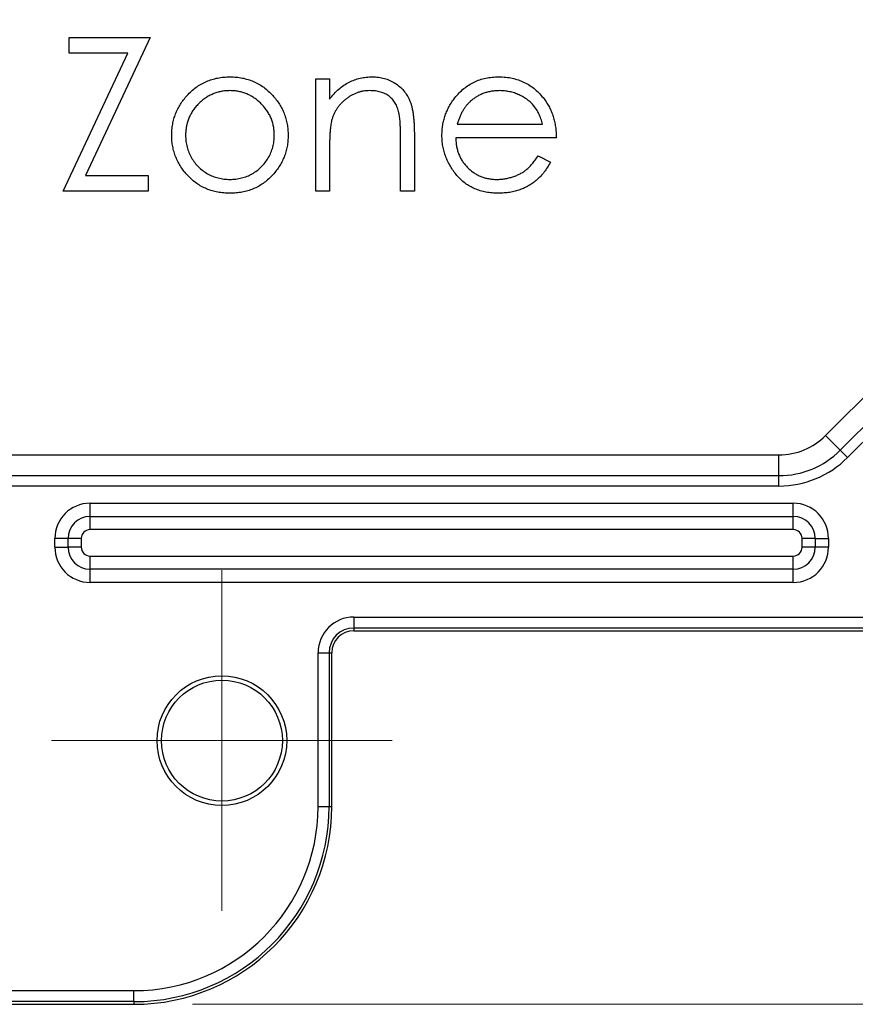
# Model space of a CAD drawing. Header units: millimetres. Extents: x 15 to 415, y 5 to 292.
# Tile 6 of 18: x 183 to 197, y 208 to 225. Entities that reach past the tile are written whole.
import ezdxf

# ---------------------------------------------------------------- set-up
doc = ezdxf.new("R2010")
doc.units = ezdxf.units.MM
doc.styles.add('SLDTEXTSTYLE0', font='TXT', dxfattribs={"width": 0.75})
doc.dimstyles.new('SLDDIMSTYLE1', dxfattribs={"dimtxt": 2.645833, "dimasz": 3.302, "dimexe": 0, "dimexo": 0.0625, "dimgap": 0.661458, "dimtad": 1, "dimdec": 1, "dimlfac": 1.333333, "dimrnd": 1e-09, "dimzin": 12, "dimdsep": 46, "dimtxsty": 'SLDTEXTSTYLE0', "dimsah": 1, "dimcen": 0.09, "dimadec": 0, "dimazin": 3, "dimtfac": 1, "dimtdec": 1, "dimtofl": 0, "dimtmove": 0, "dimatfit": 3, "dimfxl": 1, "dimfrac": 2, "dimtolj": 1, "dimtzin": 12, "dimarcsym": 0})

# ---------------------------------------------------------------- blocks, each defined once
blk = doc.blocks.new('_D_2')
at = {"color": 7, "linetype": 'Continuous', "lineweight": 0}
for p, q in [((216.186, 231.499), (216.186, 245.397)), ((201.076, 231.499), (217.186, 231.499)), ((216.186, 207.874), (216.186, 231.499)), ((186.076, 207.874), (217.186, 207.874))]:
    blk.add_line(p, q, dxfattribs=at)
at = {"color": 7, "linetype": 'Continuous', "lineweight": 18}
for points in [[(216.186, 231.499), (215.678, 228.197), (216.694, 228.197)], [(216.186, 207.874), (216.694, 211.176), (215.678, 211.176)]]:
    blk.add_solid(points, dxfattribs=at)
at = {"color": 7, "linetype": 'Continuous', "lineweight": 18, "insert": (212.776, 238.557), "char_height": 2.6458, "attachment_point": 1, "rotation": 90, "style": 'SLDTEXTSTYLE0'}
blk.add_mtext('31.5', dxfattribs=at)
blk = doc.blocks.new('SW_CENTERMARKSYMBOL_0')
at = {"color": 0, "linetype": 'Continuous', "lineweight": 18}
for p, q in [((0, 1.875), (0, 2.90625)), ((0, 0), (0, 1.875)), ((-1.875, 0), (-2.90625, 0)), ((0, 0), (-1.875, 0)), ((0, 0), (0, -1.875)), ((0, 0), (1.875, 0)), ((1.875, 0), (2.90625, 0)), ((0, -1.875), (0, -2.90625))]:
    blk.add_line(p, q, dxfattribs=at)

msp = doc.modelspace()

# ---------------------------------------------------------------- linework, layer by layer
at = {"color": 7, "linetype": 'Continuous', "lineweight": 25}
for p, q in [((183.970391, 224.373536), (185.350199, 224.373536)), ((183.970391, 224.104305), (183.970391, 224.373536)), ((185.350199, 224.373536), (184.249613, 222.017767)), ((183.86943, 221.748536), (184.96949, 224.104305)), ((184.96949, 224.104305), (183.970391, 224.104305)), ((188.177122, 223.666805), (188.412699, 223.666805)), ((188.177122, 221.748536), (188.177122, 223.666805)), ((188.412699, 223.666805), (188.412699, 223.320802)), ((190.59126, 222.892767), (192.047314, 222.892767)), ((189.624237, 221.748536), (189.624237, 222.65088)), ((189.859814, 222.728178), (189.859814, 221.748536)), ((192.282891, 222.65719), (190.566545, 222.65719)), ((188.412699, 222.442121), (188.412699, 221.748536)), ((191.972645, 222.354305), (192.18193, 222.244404)), ((184.249613, 222.017767), (185.316545, 222.017767)), ((185.316545, 222.017767), (185.316545, 221.748536)), ((185.316545, 221.748536), (183.86943, 221.748536)), ((188.412699, 221.748536), (188.177122, 221.748536)), ((189.859814, 221.748536), (189.624237, 221.748536)), ((196.875335, 217.578041), (199.371656, 220.074361)), ((197.125335, 217.328041), (199.621656, 219.824361)), ((199.746656, 219.699361), (197.250335, 217.203041)), ((197.125335, 217.328041), (196.875335, 217.578041)), ((197.250335, 217.203041), (197.125335, 217.328041)), ((159.072481, 217.248536), (196.07984, 217.248536)), ((196.07984, 216.894983), (196.07984, 217.248536)), ((159.072481, 216.894983), (196.07984, 216.894983)), ((196.07984, 216.718206), (196.07984, 216.894983)), ((196.07984, 216.718206), (159.072481, 216.718206)), ((184.32616, 216.198536), (184.32616, 216.423536)), ((184.32616, 216.423536), (196.32616, 216.423536)), ((196.32616, 216.198536), (196.32616, 216.423536)), ((184.32616, 215.973536), (184.32616, 216.198536)), ((184.32616, 216.198536), (196.32616, 216.198536)), ((196.32616, 215.973536), (196.32616, 216.198536)), ((196.32616, 215.973536), (184.32616, 215.973536)), ((183.72616, 215.673536), (183.72616, 215.823536)), ((183.95116, 215.823536), (183.72616, 215.823536)), ((184.17616, 215.823536), (183.95116, 215.823536)), ((183.95116, 215.673536), (183.95116, 215.823536)), ((184.17616, 215.823536), (184.17616, 215.673536)), ((196.47616, 215.673536), (196.47616, 215.823536)), ((196.70116, 215.823536), (196.47616, 215.823536)), ((196.70116, 215.823536), (196.70116, 215.673536)), ((196.70116, 215.823536), (196.92616, 215.823536)), ((196.92616, 215.823536), (196.92616, 215.673536)), ((183.72616, 215.673536), (183.95116, 215.673536)), ((184.17616, 215.673536), (183.95116, 215.673536)), ((196.70116, 215.673536), (196.47616, 215.673536)), ((196.92616, 215.673536), (196.70116, 215.673536)), ((184.32616, 215.298536), (184.32616, 215.523536)), ((184.32616, 215.523536), (196.32616, 215.523536)), ((196.32616, 215.298536), (196.32616, 215.523536)), ((196.32616, 215.298536), (184.32616, 215.298536)), ((184.32616, 215.073536), (184.32616, 215.298536)), ((196.32616, 215.073536), (196.32616, 215.298536)), ((196.32616, 215.073536), (184.32616, 215.073536)), ((188.82616, 214.481984), (200.07616, 214.481984)), ((188.82616, 214.481984), (188.82616, 214.294598)), ((200.07616, 214.294598), (188.82616, 214.294598)), ((188.82616, 214.294598), (188.82616, 214.248536)), ((188.82616, 214.248536), (189.20116, 214.248536)), ((188.82616, 214.248536), (200.07616, 214.248536)), ((188.217713, 211.248536), (188.217713, 213.873536)), ((188.217713, 213.873536), (188.405098, 213.873536)), ((188.405098, 213.873536), (188.405098, 211.248536)), ((188.405098, 213.873536), (188.45116, 213.873536)), ((188.45116, 211.248536), (188.45116, 213.873536)), ((188.45116, 211.248536), (188.45116, 213.873536)), ((188.217713, 211.248536), (188.405098, 211.248536)), ((188.405098, 211.248536), (188.45116, 211.248536)), ((170.07616, 208.106984), (185.07616, 208.106984)), ((185.07616, 207.919598), (185.07616, 208.106984)), ((185.07616, 207.919598), (170.07616, 207.919598)), ((170.07616, 207.873536), (185.07616, 207.873536)), ((170.07616, 207.873536), (185.07616, 207.873536)), ((185.07616, 207.919598), (185.07616, 207.873536))]:
    msp.add_line(p, q, dxfattribs=at)
for radius in [1.10625, 1.03125]:
    msp.add_circle((186.57616, 212.373536), radius, dxfattribs=at)
for centre, radius, start, end in [((196.07984, 218.373536), 1.125, 270, 315), ((196.07984, 218.373536), 1.478553, 270, 315), ((196.07984, 218.373536), 1.65533, 270, 315), ((184.32616, 215.823536), 0.6, 90, 180), ((196.32616, 215.823536), 0.6, 0, 90), ((184.32616, 215.823536), 0.375, 90, 180), ((196.32616, 215.823536), 0.375, 0, 90), ((184.32616, 215.823536), 0.15, 90, 180), ((196.32616, 215.823536), 0.15, 0, 90), ((184.32616, 215.673536), 0.6, 180, 270), ((184.32616, 215.673536), 0.375, 180, 270), ((184.32616, 215.673536), 0.15, 180, 270), ((196.32616, 215.673536), 0.15, 270, 0), ((196.32616, 215.673536), 0.375, 270, 0), ((196.32616, 215.673536), 0.6, 270, 0), ((188.82616, 213.873536), 0.608448, 90, 180), ((188.82616, 213.873536), 0.421062, 90, 180), ((188.82616, 213.873536), 0.375, 90, 180), ((188.82616, 213.873536), 0.375, 90, 180), ((185.07616, 211.248536), 3.375, 270, 0), ((185.07616, 211.248536), 3.141552, 270, 0), ((185.07616, 211.248536), 3.328938, 270, 0), ((185.07616, 211.248536), 3.375, 270, 0)]:
    msp.add_arc(centre, radius, start, end, dxfattribs=at)
for points, knots in [([(185.983312, 223.382851), (186.007648, 223.408332), (186.05551, 223.458445), (186.136022, 223.522595), (186.220392, 223.578032), (186.310186, 223.622639), (186.404448, 223.657768), (186.503612, 223.682192), (186.607319, 223.698132), (186.678239, 223.699676), (186.714231, 223.700459)], [0, 0, 0, 0, 0.128497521, 0.252712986, 0.374819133, 0.496436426, 0.617910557, 0.741287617, 0.868700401, 1, 1, 1, 1]), ([(186.714231, 223.700459), (186.750225, 223.699693), (186.820799, 223.69819), (186.924155, 223.682129), (187.022814, 223.657568), (187.117154, 223.623614), (187.205966, 223.578103), (187.290544, 223.523796), (187.370657, 223.459459), (187.418674, 223.40969), (187.443047, 223.384428)], [0, 0, 0, 0, 0.131751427, 0.258332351, 0.382133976, 0.503804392, 0.624692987, 0.74687059, 0.871513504, 1, 1, 1, 1]), ([(188.412699, 223.320802), (188.437852, 223.352184), (188.486663, 223.413082), (188.567951, 223.493122), (188.653859, 223.559081), (188.74386, 223.611659), (188.838078, 223.651294), (188.935936, 223.679918), (189.038022, 223.697082), (189.107446, 223.699324), (189.142567, 223.700459)], [0, 0, 0, 0, 0.1409759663, 0.273568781, 0.3989883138, 0.5199297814, 0.6381100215, 0.7565889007, 0.8768597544, 1, 1, 1, 1]), ([(189.142567, 223.700459), (189.178065, 223.69915), (189.247543, 223.696588), (189.348701, 223.676326), (189.443181, 223.641717), (189.530646, 223.594308), (189.609491, 223.535353), (189.678735, 223.46667), (189.736007, 223.387668), (189.774405, 223.314375), (189.7997, 223.249359), (189.815624, 223.193673), (189.829147, 223.131635), (189.840871, 223.06343), (189.848804, 222.988582), (189.855061, 222.907396), (189.859545, 222.819899), (189.859722, 222.759384), (189.859814, 222.728178)], [0, 0, 0, 0, 0.077240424, 0.15117814, 0.223487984, 0.295542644, 0.366976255, 0.437130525, 0.507043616, 0.578559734, 0.616613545, 0.658756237, 0.704491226, 0.754803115, 0.809331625, 0.868274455, 0.932072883, 1, 1, 1, 1]), ([(190.551821, 223.342887), (190.575602, 223.371289), (190.62241, 223.427192), (190.701578, 223.500646), (190.787303, 223.562179), (190.878512, 223.613184), (190.976264, 223.651939), (191.079246, 223.68082), (191.18863, 223.697004), (191.263409, 223.699289), (191.301671, 223.700459)], [0, 0, 0, 0, 0.128835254, 0.253589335, 0.374643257, 0.495340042, 0.616324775, 0.739759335, 0.86684232, 1, 1, 1, 1]), ([(191.301671, 223.700459), (191.341007, 223.699443), (191.418175, 223.697451), (191.530699, 223.678981), (191.637169, 223.649692), (191.737544, 223.608327), (191.831832, 223.554957), (191.919422, 223.488851), (192.00181, 223.412037), (192.049742, 223.352965), (192.074132, 223.322905)], [0, 0, 0, 0, 0.1320402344, 0.2590328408, 0.3818798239, 0.5022584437, 0.6227521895, 0.7447426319, 0.8701089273, 1, 1, 1, 1]), ([(185.720391, 222.702412), (185.721234, 222.734525), (185.722902, 222.798102), (185.735142, 222.891797), (185.755661, 222.98232), (185.784709, 223.069264), (185.821846, 223.153081), (185.867117, 223.233634), (185.92096, 223.310875), (185.962361, 223.358667), (185.983312, 223.382851)], [0, 0, 0, 0, 0.128919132, 0.255237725, 0.378678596, 0.501087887, 0.622713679, 0.746240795, 0.871589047, 1, 1, 1, 1]), ([(186.71318, 223.464882), (186.687726, 223.464159), (186.637477, 223.46273), (186.563512, 223.451867), (186.492307, 223.434657), (186.423727, 223.410204), (186.358002, 223.37863), (186.29507, 223.339848), (186.234745, 223.294374), (186.178209, 223.242277), (186.126322, 223.185367), (186.080964, 223.124731), (186.042395, 223.061351), (186.010265, 222.995162), (185.986334, 222.925493), (185.968954, 222.853132), (185.958102, 222.777933), (185.956687, 222.726813), (185.955968, 222.700835)], [0, 0, 0, 0, 0.0638459, 0.126043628, 0.187165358, 0.24739929, 0.308380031, 0.369779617, 0.432583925, 0.497640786, 0.562401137, 0.625557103, 0.687332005, 0.748312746, 0.809791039, 0.871767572, 0.934836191, 1, 1, 1, 1]), ([(187.470391, 222.700835), (187.469672, 222.726813), (187.468258, 222.777934), (187.457402, 222.853131), (187.440035, 222.925499), (187.416057, 222.995138), (187.384066, 223.061523), (187.344753, 223.124545), (187.29958, 223.185577), (187.247067, 223.242093), (187.19059, 223.294394), (187.130241, 223.339866), (187.067402, 223.378459), (187.001868, 223.410474), (186.933279, 223.434434), (186.862174, 223.451967), (186.788524, 223.462685), (186.738455, 223.464145), (186.71318, 223.464882)], [0, 0, 0, 0, 0.065184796, 0.128273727, 0.19027022, 0.251768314, 0.312768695, 0.374793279, 0.437969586, 0.5030474, 0.568125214, 0.630949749, 0.692369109, 0.752973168, 0.813641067, 0.874355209, 0.936572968, 1, 1, 1, 1]), ([(187.443047, 223.384428), (187.464034, 223.360268), (187.505601, 223.312414), (187.5589, 223.234823), (187.604816, 223.154468), (187.641613, 223.070282), (187.670627, 222.983001), (187.691226, 222.892325), (187.703479, 222.798453), (187.705131, 222.7347), (187.705968, 222.702412)], [0, 0, 0, 0, 0.12815728, 0.253834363, 0.376505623, 0.498533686, 0.621367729, 0.744564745, 0.870633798, 1, 1, 1, 1]), ([(189.101551, 223.464882), (189.0826, 223.464525), (189.045097, 223.463819), (188.989485, 223.45673), (188.935542, 223.445136), (188.882726, 223.429485), (188.832096, 223.407988), (188.782022, 223.383591), (188.734392, 223.35318), (188.68819, 223.319287), (188.645205, 223.281728), (188.605209, 223.242094), (188.569555, 223.199887), (188.537254, 223.155787), (188.50937, 223.109189), (188.48503, 223.06054), (188.464379, 223.009779), (188.454117, 222.974547), (188.448982, 222.956919)], [0, 0, 0, 0, 0.06398611, 0.126626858, 0.188984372, 0.250230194, 0.312351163, 0.374573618, 0.438147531, 0.502920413, 0.567974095, 0.630771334, 0.692934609, 0.754397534, 0.815218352, 0.876116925, 0.938014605, 1, 1, 1, 1]), ([(189.596368, 223.087328), (189.588399, 223.117111), (189.57306, 223.174435), (189.53516, 223.252191), (189.487299, 223.31834), (189.428876, 223.372472), (189.360454, 223.4146), (189.282224, 223.443831), (189.19494, 223.462113), (189.133549, 223.463933), (189.101551, 223.464882)], [0, 0, 0, 0, 0.1355195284, 0.2608331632, 0.3784760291, 0.4931776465, 0.6092809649, 0.7299810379, 0.8592613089, 1, 1, 1, 1]), ([(190.330968, 222.702412), (190.331762, 222.731883), (190.333337, 222.790291), (190.34326, 222.87674), (190.360846, 222.960762), (190.384978, 223.042425), (190.416142, 223.121594), (190.454266, 223.198316), (190.49941, 223.272509), (190.534265, 223.319312), (190.551821, 223.342887)], [0, 0, 0, 0, 0.128044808, 0.2537679, 0.377428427, 0.500550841, 0.623295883, 0.746578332, 0.872347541, 1, 1, 1, 1]), ([(191.313766, 223.464882), (191.290253, 223.464423), (191.243775, 223.463516), (191.175299, 223.454914), (191.109539, 223.440694), (191.046011, 223.42122), (190.985545, 223.395264), (190.926899, 223.364826), (190.871563, 223.32767), (190.836958, 223.299351), (190.819475, 223.285044)], [0, 0, 0, 0, 0.131091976, 0.259141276, 0.384161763, 0.505991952, 0.629098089, 0.750669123, 0.874038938, 1, 1, 1, 1]), ([(192.047314, 222.892767), (192.038692, 222.924014), (192.022096, 222.984155), (191.987419, 223.067435), (191.948365, 223.141451), (191.902149, 223.205636), (191.849785, 223.262639), (191.789301, 223.312452), (191.721474, 223.357016), (191.646655, 223.39463), (191.567424, 223.426647), (191.484469, 223.448116), (191.399826, 223.462823), (191.342575, 223.464193), (191.313766, 223.464882)], [0, 0, 0, 0, 0.096240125, 0.185231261, 0.267500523, 0.344400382, 0.419594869, 0.496890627, 0.576637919, 0.660267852, 0.745386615, 0.830040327, 0.914474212, 1, 1, 1, 1]), ([(192.074132, 223.322905), (192.090727, 223.300252), (192.123807, 223.255098), (192.165243, 223.181469), (192.201211, 223.104436), (192.22996, 223.022754), (192.25324, 222.937389), (192.270083, 222.847732), (192.27996, 222.75381), (192.281901, 222.689815), (192.282891, 222.65719)], [0, 0, 0, 0, 0.11852184, 0.2362547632, 0.356174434, 0.4772496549, 0.6015398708, 0.7296183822, 0.8621582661, 1, 1, 1, 1]), ([(190.819475, 223.285044), (190.806955, 223.273724), (190.781617, 223.250813), (190.747762, 223.211341), (190.715347, 223.168778), (190.685846, 223.121494), (190.658788, 223.070028), (190.633468, 223.014815), (190.610678, 222.955435), (190.597856, 222.914056), (190.59126, 222.892767)], [0, 0, 0, 0, 0.1099838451, 0.2225804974, 0.338499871, 0.4587085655, 0.5855353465, 0.7175177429, 0.8546668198, 1, 1, 1, 1]), ([(189.624237, 222.65088), (189.624092, 222.676997), (189.623815, 222.726954), (189.622941, 222.79848), (189.620834, 222.863345), (189.617872, 222.921393), (189.613538, 222.972569), (189.609021, 223.016976), (189.603497, 223.054558), (189.598575, 223.077182), (189.596368, 223.087328)], [0, 0, 0, 0, 0.178850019, 0.342109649, 0.489825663, 0.623254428, 0.740079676, 0.841482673, 0.928907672, 1, 1, 1, 1]), ([(188.448982, 222.956919), (188.446027, 222.943978), (188.439595, 222.915805), (188.432647, 222.869572), (188.426342, 222.816089), (188.421064, 222.75542), (188.417835, 222.687352), (188.414314, 222.612175), (188.413032, 222.52959), (188.412813, 222.472093), (188.412699, 222.442121)], [0, 0, 0, 0, 0.076995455, 0.167615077, 0.271052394, 0.389459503, 0.520842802, 0.666398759, 0.826093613, 1, 1, 1, 1]), ([(186.714231, 221.714882), (186.67843, 221.715798), (186.608312, 221.717592), (186.505768, 221.73145), (186.408275, 221.754518), (186.315854, 221.787419), (186.227995, 221.82889), (186.145655, 221.880349), (186.068256, 221.940769), (185.996952, 222.009871), (185.932453, 222.084878), (185.875548, 222.163741), (185.82763, 222.245798), (185.788361, 222.33121), (185.757738, 222.419604), (185.736339, 222.51125), (185.722582, 222.605765), (185.721127, 222.669937), (185.720391, 222.702412)], [0, 0, 0, 0, 0.068742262, 0.134635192, 0.198324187, 0.260825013, 0.322713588, 0.384554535, 0.446912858, 0.510957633, 0.574930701, 0.636684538, 0.697483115, 0.757133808, 0.816965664, 0.876818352, 0.93766258, 1, 1, 1, 1]), ([(185.955968, 222.700835), (185.957173, 222.667271), (185.959565, 222.600652), (185.979017, 222.502544), (186.011556, 222.408358), (186.055497, 222.318645), (186.110551, 222.235641), (186.175417, 222.161637), (186.249396, 222.097748), (186.331609, 222.044737), (186.420375, 222.002618), (186.514317, 221.972768), (186.612297, 221.953365), (186.679258, 221.951436), (186.71318, 221.950459)], [0, 0, 0, 0, 0.0847327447, 0.1681786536, 0.2514881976, 0.3358406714, 0.4198344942, 0.502344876, 0.5836490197, 0.6659310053, 0.7487165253, 0.8310473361, 0.9144098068, 1, 1, 1, 1]), ([(186.71318, 221.950459), (186.747099, 221.951442), (186.814056, 221.953382), (186.9119, 221.972671), (187.005586, 222.002748), (187.094259, 222.04469), (187.176434, 222.097949), (187.250946, 222.161277), (187.315258, 222.235837), (187.370258, 222.318755), (187.414918, 222.408218), (187.447305, 222.502561), (187.466804, 222.600648), (187.469189, 222.667269), (187.470391, 222.700835)], [0, 0, 0, 0, 0.085605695, 0.168983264, 0.250907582, 0.333708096, 0.416004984, 0.497659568, 0.579893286, 0.663902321, 0.748466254, 0.831790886, 0.915251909, 1, 1, 1, 1]), ([(187.705968, 222.702412), (187.705232, 222.669937), (187.703778, 222.605765), (187.69002, 222.51125), (187.668622, 222.419604), (187.637998, 222.33121), (187.598729, 222.245798), (187.550811, 222.163741), (187.493907, 222.084877), (187.429404, 222.009875), (187.358116, 221.940751), (187.280778, 221.880505), (187.198913, 221.828888), (187.11143, 221.787311), (187.01913, 221.754529), (186.921812, 221.731504), (186.819628, 221.717583), (186.749858, 221.715795), (186.714231, 221.714882)], [0, 0, 0, 0, 0.062416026, 0.123336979, 0.18326514, 0.243172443, 0.302898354, 0.363773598, 0.425605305, 0.489659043, 0.553784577, 0.616221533, 0.677854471, 0.739516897, 0.802096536, 0.865865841, 0.931507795, 1, 1, 1, 1]), ([(191.295887, 221.714882), (191.25903, 221.715742), (191.187134, 221.717421), (191.082479, 221.73189), (190.983945, 221.755494), (190.891536, 221.788469), (190.805479, 221.831539), (190.725604, 221.884009), (190.651489, 221.945608), (190.585471, 222.01687), (190.526038, 222.093132), (190.473594, 222.172599), (190.429751, 222.255071), (190.394086, 222.340024), (190.365282, 222.426922), (190.345207, 222.516555), (190.333635, 222.608682), (190.331862, 222.671005), (190.330968, 222.702412)], [0, 0, 0, 0, 0.071578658, 0.139629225, 0.204796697, 0.268134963, 0.329813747, 0.391301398, 0.453433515, 0.51655169, 0.579631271, 0.641118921, 0.701294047, 0.760810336, 0.819931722, 0.878919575, 0.938982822, 1, 1, 1, 1]), ([(190.566545, 222.65719), (190.5677, 222.631914), (190.56997, 222.582211), (190.580557, 222.509483), (190.597243, 222.440203), (190.620695, 222.374891), (190.649095, 222.312693), (190.683885, 222.254072), (190.725389, 222.199294), (190.771683, 222.147868), (190.823214, 222.102073), (190.877426, 222.061084), (190.935096, 222.02673), (190.99577, 221.998845), (191.059348, 221.977015), (191.125853, 221.962114), (191.195151, 221.952134), (191.24239, 221.951024), (191.26644, 221.950459)], [0, 0, 0, 0, 0.068384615, 0.134475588, 0.198391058, 0.260753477, 0.321829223, 0.383037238, 0.444653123, 0.507398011, 0.569825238, 0.630777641, 0.690928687, 0.750945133, 0.811049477, 0.872330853, 0.935004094, 1, 1, 1, 1]), ([(191.26644, 221.950459), (191.289953, 221.950915), (191.336608, 221.95182), (191.406089, 221.960619), (191.474444, 221.974847), (191.541389, 221.994264), (191.605567, 222.017947), (191.665002, 222.046524), (191.719662, 222.078136), (191.770749, 222.114293), (191.820303, 222.15855), (191.86946, 222.213776), (191.922167, 222.279092), (191.955159, 222.328251), (191.972645, 222.354305)], [0, 0, 0, 0, 0.082592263, 0.163878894, 0.24565874, 0.327725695, 0.408609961, 0.485749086, 0.559169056, 0.630268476, 0.705306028, 0.792064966, 0.889796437, 1, 1, 1, 1]), ([(192.18193, 222.244404), (192.165252, 222.214822), (192.132804, 222.157266), (192.077004, 222.078192), (192.01851, 222.007056), (191.954682, 221.945759), (191.88743, 221.892321), (191.81638, 221.845567), (191.741164, 221.805728), (191.661776, 221.772164), (191.577552, 221.746357), (191.488285, 221.728129), (191.393807, 221.716861), (191.329047, 221.715552), (191.295887, 221.714882)], [0, 0, 0, 0, 0.0933698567, 0.1816607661, 0.265874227, 0.346354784, 0.4245998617, 0.5019031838, 0.579992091, 0.6584434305, 0.7386722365, 0.8218941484, 0.908800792, 1, 1, 1, 1])]:
    msp.add_open_spline(points, degree=3, knots=knots, dxfattribs=at)

# ---------------------------------------------------------------- block references
at = {"color": 7, "linetype": 'Continuous', "lineweight": 0}
msp.add_blockref('SW_CENTERMARKSYMBOL_0', (186.57616, 212.373536), dxfattribs=at)

# ---------------------------------------------------------------- dimensions: what is measured, and where the dimension line sits
at = {"color": 7, "linetype": 'Continuous', "lineweight": 18}
dim = msp.add_linear_dim(base=(216.18648, 231.498536), p1=(185.07616, 207.873536), p2=(200.07616, 231.498536), angle=90, dimstyle='SLDDIMSTYLE1', dxfattribs=at)
dim.commit()
dim.dimension.update_dxf_attribs({"geometry": '_D_2', "text_midpoint": (216.18648, 241.976843), "dimtype": 160})

doc.saveas('drawing.dxf')
